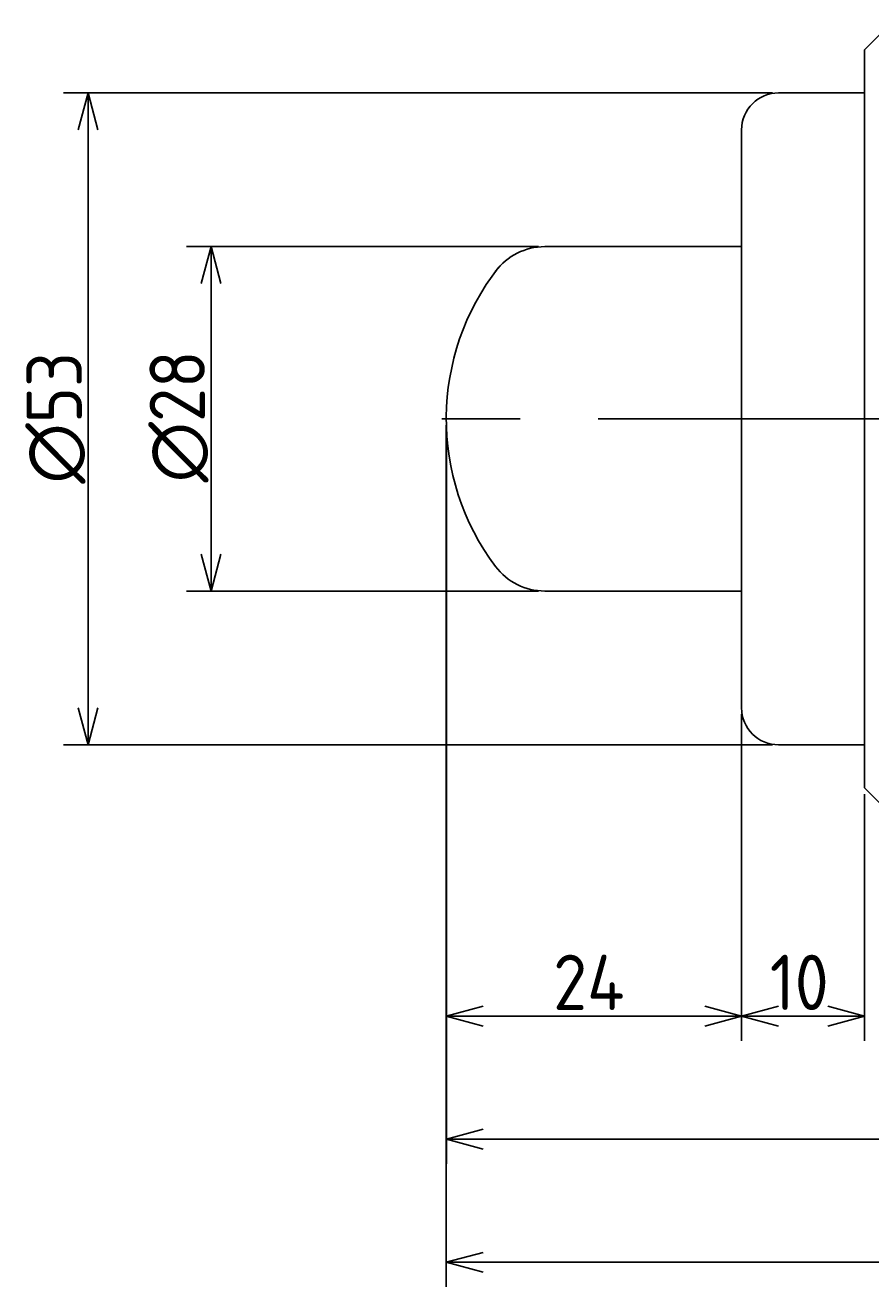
# Model space of a CAD drawing. Extents: x 86 to 360, y 97 to 228.
# Tile 1 of 3: x 86 to 155, y 97 to 200. Entities that reach past the tile are written whole.
import ezdxf

# ---------------------------------------------------------------- set-up
doc = ezdxf.new("R2010")
doc.units = 0
doc.header["$PDMODE"] = 3
doc.header["$PDSIZE"] = 1
doc.linetypes.add('CENTER', pattern=[50.8, 31.75, -6.35, 6.35, -6.35])
doc.layers.get('0').update_dxf_attribs({"linetype": 'CONTINUOUS'})
doc.layers.get('DEFPOINTS').update_dxf_attribs({"linetype": 'CONTINUOUS'})
for name, color, linetype in [('図形', 7, 'CONTINUOUS'), ('図枠', 7, 'CONTINUOUS'), ('寸法_文字', 3, 'CONTINUOUS')]:
    doc.layers.add(name, color=color, linetype=linetype)
doc.layers.get('0').off()
doc.styles.add('DIMENSION', font='isocp.shx', dxfattribs={"bigfont": 'bigfont.shx'})
doc.dimstyles.get("Standard").update_dxf_attribs({"dimtxt": 0.18, "dimasz": 0.18, "dimexe": 0.18, "dimexo": 0.0625, "dimgap": 0.09, "dimtad": 0, "dimtih": 1, "dimtoh": 1, "dimzin": 0, "dimcen": 0.09, "dimazin": 3, "dimtfac": 1, "dimtofl": 0, "dimtmove": 0, "dimatfit": 3})

# ---------------------------------------------------------------- blocks, each defined once
blk = doc.blocks.new('_OPEN30')
at = {"color": 0, "linetype": 'BYBLOCK'}
for p, q in [((-1, 0.268), (0, 0)), ((0, 0), (-1, -0.268)), ((0, 0), (-1, 0))]:
    blk.add_line(p, q, dxfattribs=at)
blk = doc.blocks.new('*U62')
at = {"layer": '寸法_文字', "color": 161, "style": 'DIMENSION'}
blk.add_text('∅28', height=4.5, rotation=90, dxfattribs=at).set_placement((100.64, 162.33))
blk = doc.blocks.new('*D61')
at = {"layer": 'DEFPOINTS', "color": 0}
for p in [(128.26, 181.5), (101.14, 153.5), (128.26, 153.5)]:
    blk.add_point(p, dxfattribs=at)
at = {"layer": '寸法_文字', "color": 161}
for p, q in [((127.76, 181.5), (99.14, 181.5)), ((101.14, 178.5), (101.14, 156.5)), ((127.76, 153.5), (99.14, 153.5))]:
    blk.add_line(p, q, dxfattribs=at)
at = {"layer": '図枠'}
blk.add_blockref('*U62', (0, 0), dxfattribs=at)
at = {"layer": '寸法_文字', "color": 161, "xscale": 3.000000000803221, "yscale": 3.000000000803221, "zscale": 3.000000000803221}
for p, rotation in [((101.14, 181.5), 90), ((101.14, 153.5), 270)]:
    blk.add_blockref('_OPEN30', p, dxfattribs=dict(at, rotation=rotation))
blk = doc.blocks.new('*U64')
at = {"layer": '寸法_文字', "color": 161, "style": 'DIMENSION'}
blk.add_text('∅53', height=4.5, rotation=90, dxfattribs=at).set_placement((90.64, 162.23))
blk = doc.blocks.new('*D63')
at = {"layer": 'DEFPOINTS', "color": 0}
for p in [(147.26, 194), (91.14, 141), (147.26, 141)]:
    blk.add_point(p, dxfattribs=at)
at = {"layer": '寸法_文字', "color": 161}
for p, q in [((146.76, 194), (89.14, 194)), ((91.14, 191), (91.14, 144)), ((146.76, 141), (89.14, 141))]:
    blk.add_line(p, q, dxfattribs=at)
at = {"layer": '図枠'}
blk.add_blockref('*U64', (0, 0), dxfattribs=at)
at = {"layer": '寸法_文字', "color": 161, "xscale": 3.000000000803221, "yscale": 3.000000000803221, "zscale": 3.000000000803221}
for p, rotation in [((91.14, 194), 90), ((91.14, 141), 270)]:
    blk.add_blockref('_OPEN30', p, dxfattribs=dict(at, rotation=rotation))
blk = doc.blocks.new('*U66')
at = {"layer": '寸法_文字', "color": 161, "style": 'DIMENSION'}
blk.add_text('24', height=4.5, dxfattribs=at).set_placement((128.94, 119.44))
blk = doc.blocks.new('*D65')
at = {"layer": 'DEFPOINTS', "color": 0}
for p in [(120.25, 167.49), (144.26, 144), (144.26, 118.94)]:
    blk.add_point(p, dxfattribs=at)
at = {"layer": '寸法_文字', "color": 161}
for p, q in [((120.25, 166.99), (120.25, 116.94)), ((144.26, 143.5), (144.26, 116.94)), ((123.25, 118.94), (141.26, 118.94))]:
    blk.add_line(p, q, dxfattribs=at)
at = {"layer": '図枠'}
blk.add_blockref('*U66', (0, 0), dxfattribs=at)
at = {"layer": '寸法_文字', "color": 161, "xscale": 3.000000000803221, "yscale": 3.000000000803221, "zscale": 3.000000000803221, "rotation": 180}
blk.add_blockref('_OPEN30', (120.25, 118.94), dxfattribs=at)
at = {"layer": '寸法_文字', "color": 161, "xscale": 3.000000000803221, "yscale": 3.000000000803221, "zscale": 3.000000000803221}
blk.add_blockref('_OPEN30', (144.26, 118.94), dxfattribs=at)
blk = doc.blocks.new('*U68')
at = {"layer": '寸法_文字', "color": 161, "style": 'DIMENSION'}
blk.add_text('10', height=4.5, dxfattribs=at).set_placement((146.55, 119.44))
blk = doc.blocks.new('*D67')
at = {"layer": 'DEFPOINTS', "color": 0}
for p in [(144.26, 144), (154.26, 137.5), (154.26, 118.94)]:
    blk.add_point(p, dxfattribs=at)
at = {"layer": '寸法_文字', "color": 161}
for p, q in [((144.26, 143.5), (144.26, 116.94)), ((154.26, 137), (154.26, 116.94)), ((147.26, 118.94), (151.26, 118.94))]:
    blk.add_line(p, q, dxfattribs=at)
at = {"layer": '図枠'}
blk.add_blockref('*U68', (0, 0), dxfattribs=at)
at = {"layer": '寸法_文字', "color": 161, "xscale": 3.000000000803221, "yscale": 3.000000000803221, "zscale": 3.000000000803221, "rotation": 180}
blk.add_blockref('_OPEN30', (144.26, 118.94), dxfattribs=at)
at = {"layer": '寸法_文字', "color": 161, "xscale": 3.000000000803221, "yscale": 3.000000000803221, "zscale": 3.000000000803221}
blk.add_blockref('_OPEN30', (154.26, 118.94), dxfattribs=at)
blk = doc.blocks.new('*U70')
at = {"layer": '寸法_文字', "color": 161, "style": 'DIMENSION'}
blk.add_text('133', height=4.5, dxfattribs=at).set_placement((182.39, 109.44))
blk = doc.blocks.new('*D69')
at = {"layer": 'DEFPOINTS', "color": 0}
for p in [(120.26, 167.68), (253.26, 142), (253.26, 108.94)]:
    blk.add_point(p, dxfattribs=at)
at = {"layer": '寸法_文字', "color": 161}
for p, q in [((120.26, 167.18), (120.26, 106.94)), ((253.26, 141.5), (253.26, 106.94)), ((123.26, 108.94), (250.26, 108.94))]:
    blk.add_line(p, q, dxfattribs=at)
at = {"layer": '図枠'}
blk.add_blockref('*U70', (0, 0), dxfattribs=at)
at = {"layer": '寸法_文字', "color": 161, "xscale": 3.000000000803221, "yscale": 3.000000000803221, "zscale": 3.000000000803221, "rotation": 180}
blk.add_blockref('_OPEN30', (120.26, 108.94), dxfattribs=at)
at = {"layer": '寸法_文字', "color": 161, "xscale": 3.000000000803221, "yscale": 3.000000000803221, "zscale": 3.000000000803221}
blk.add_blockref('_OPEN30', (253.26, 108.94), dxfattribs=at)
blk = doc.blocks.new('*U74')
at = {"layer": '寸法_文字', "color": 161, "style": 'DIMENSION'}
blk.add_text('194(FK-4225B□-C 取付時)', height=4.5, dxfattribs=at).set_placement((182.36, 99.67))
blk = doc.blocks.new('*D73')
at = {"layer": 'DEFPOINTS', "color": 0}
for p in [(120.25, 166.99), (314.26, 147.5), (314.26, 98.94)]:
    blk.add_point(p, dxfattribs=at)
at = {"layer": '寸法_文字', "color": 161}
for p, q in [((120.25, 166.49), (120.25, 96.94)), ((314.26, 147), (314.26, 96.94)), ((123.25, 98.94), (311.26, 98.94))]:
    blk.add_line(p, q, dxfattribs=at)
at = {"layer": '図枠'}
blk.add_blockref('*U74', (0, 0), dxfattribs=at)
at = {"layer": '寸法_文字', "color": 161, "xscale": 3.000000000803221, "yscale": 3.000000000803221, "zscale": 3.000000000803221, "rotation": 180}
blk.add_blockref('_OPEN30', (120.25, 98.94), dxfattribs=at)
at = {"layer": '寸法_文字', "color": 161, "xscale": 3.000000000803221, "yscale": 3.000000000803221, "zscale": 3.000000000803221}
blk.add_blockref('_OPEN30', (314.26, 98.94), dxfattribs=at)

msp = doc.modelspace()

# ---------------------------------------------------------------- linework, layer by layer
at = {"layer": '図形'}
for p, q in [((156.256, 199.5), (154.256, 197.5)), ((154.256, 197.5), (154.256, 167.5)), ((154.256, 194), (147.256, 194)), ((144.256, 191), (144.255, 167.5)), ((144.255, 181.5), (128.255, 181.5)), ((144.256, 144), (144.255, 167.5)), ((154.256, 137.5), (154.256, 167.5)), ((144.255, 153.5), (128.255, 153.5)), ((154.256, 141), (147.256, 141)), ((156.256, 135.5), (154.256, 137.5))]:
    msp.add_line(p, q, dxfattribs=at)
at = {"layer": '図形', "color": 3, "linetype": 'CENTER'}
msp.add_line((316.755, 167.5), (117.755, 167.5), dxfattribs=at)
at = {"layer": '図形'}
for centre, radius, start, end in [((147.256, 191), 3, 90, 180), ((128.255, 176.5), 5, 90, 143.1301), ((140.23, 167.493), 19.975, 142.05661, 216.89608), ((128.255, 158.5), 5, 216.8699, 270), ((147.256, 144), 3, 180, 270)]:
    msp.add_arc(centre, radius, start, end, dxfattribs=at)

# ---------------------------------------------------------------- dimensions: what is measured, and where the dimension line sits
at = {"layer": '寸法_文字', "color": 3}
for base, p1, p2, angle, override, picture, middle in [((91.14, 141), (147.256, 194), (147.256, 141), 270, {"dimscale": 1, "dimpost": '%%c<>'}, '*D63', (88.39, 167.5)), ((101.14, 153.5), (128.255, 181.5), (128.255, 153.5), 270, {"dimscale": 1, "dimpost": '%%c<>'}, '*D61', (98.389, 167.5)), ((144.256, 118.945), (120.255, 167.493), (144.256, 144), 180, {"dimscale": 1, "dimdec": 1}, '*D65', (132.255, 121.695)), ((253.255, 108.945), (120.256, 167.675), (253.255, 142), 180, {"dimscale": 1}, '*D69', (186.755, 111.695)), ((314.255, 98.945), (120.255, 166.993), (314.255, 147.5), 180, {"dimscale": 1, "dimdec": 1, "dimpost": '<>(FK-4225B□-C 取付時)'}, '*D73', (217.255, 101.92)), ((154.256, 118.945), (144.256, 144), (154.256, 137.5), 180, {"dimscale": 1}, '*D67', (149.256, 121.695))]:
    dim = msp.add_linear_dim(base=base, p1=p1, p2=p2, angle=angle, dimstyle='Standard', override=override, dxfattribs=at)
    dim.commit()
    dim.dimension.update_dxf_attribs({"geometry": picture, "text_midpoint": middle})

doc.saveas('drawing.dxf')
